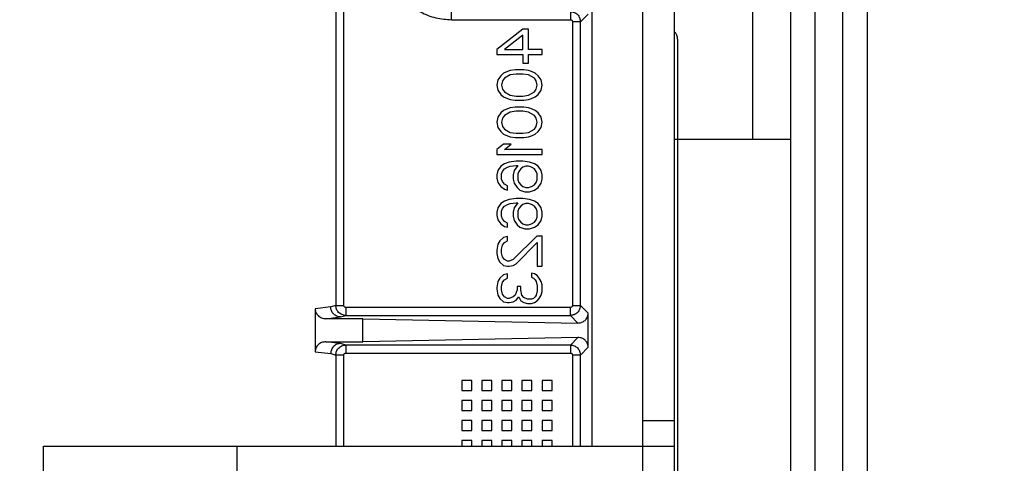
# Model space of a CAD drawing. Header units: inches. Extents: x 218.9 to 312.4, y 214.8 to 247.8.
# Tile 147 of 256: x 256.36 to 256.601, y 224.759 to 224.868. Entities that reach past the tile are written whole.
import ezdxf

# ---------------------------------------------------------------- set-up
doc = ezdxf.new("R2010")
doc.units = ezdxf.units.IN
doc.header["$LTSCALE"] = 0.25
doc.header["$MEASUREMENT"] = 0
doc.layers.add('ANNOTATIONS', color=1, linetype='Continuous')
doc.layers.add('MOTOR RH', color=7, linetype='Continuous')
doc.styles.add('ARIAL', font='arial.ttf', dxfattribs={"height": 0.09375})
doc.dimstyles.new('STANDARD$0', dxfattribs={"dimtxt": 0.09375, "dimasz": 0.09375, "dimexe": 0.03125, "dimexo": 0.046875, "dimgap": 0.09, "dimtad": 0, "dimtih": 1, "dimtoh": 1, "dimdec": 4, "dimzin": 0, "dimdsep": 46, "dimtxsty": 'ARIAL', "dimcen": 0.09, "dimadec": 0, "dimazin": 0, "dimtfac": 1, "dimtdec": 4, "dimtofl": 0, "dimtmove": 0, "dimatfit": 1, "dimfxl": 1, "dimtolj": 1, "dimtzin": 0, "dimarcsym": 0})

# ---------------------------------------------------------------- blocks, each defined once
blk = doc.blocks.new('*D113')
at = {"layer": 'ANNOTATIONS', "color": 0, "lineweight": -2, "transparency": 16777216}
for p, q in [((255.4929976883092, 223.5726725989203), (255.4929976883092, 225.8445399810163)), ((256.9914460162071, 225.558016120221), (256.9914460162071, 225.8445399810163)), ((255.5867476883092, 225.8132899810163), (256.0611257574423, 225.8132899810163)), ((256.8976960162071, 225.8132899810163), (256.4233179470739, 225.8132899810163))]:
    blk.add_line(p, q, dxfattribs=at)
at = {"layer": 'ANNOTATIONS', "color": 0, "transparency": 16777216}
for points in [[(255.5867476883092, 225.8289149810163), (255.5867476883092, 225.7976649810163), (255.4929976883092, 225.8132899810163)], [(256.8976960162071, 225.8289149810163), (256.8976960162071, 225.7976649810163), (256.9914460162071, 225.8132899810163)]]:
    blk.add_solid(points, dxfattribs=at)
at = {"layer": 'defpoints', "color": 0, "transparency": 16777216}
for p in [(255.4929976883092, 225.8132899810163), (256.9914460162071, 225.511141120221), (255.4929976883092, 223.5257975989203)]:
    blk.add_point(p, dxfattribs=at)
at = {"layer": 'ANNOTATIONS', "color": 0, "transparency": 16777216, "insert": (256.2422218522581, 225.8132899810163), "char_height": 0.09375, "attachment_point": 5, "style": 'ARIAL'}
blk.add_mtext('\\A1;25"', dxfattribs=at)
blk = doc.blocks.new('*D115')
at = {"layer": 'ANNOTATIONS', "color": 0, "lineweight": -2, "transparency": 16777216}
for p, q in [((255.4929976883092, 223.5726725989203), (255.4929976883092, 225.542391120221)), ((256.8367468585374, 224.8765007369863), (256.8367468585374, 225.542391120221)), ((255.5867476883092, 225.511141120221), (255.87455039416, 225.511141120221)), ((256.7429968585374, 225.511141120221), (256.4551941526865, 225.511141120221))]:
    blk.add_line(p, q, dxfattribs=at)
at = {"layer": 'ANNOTATIONS', "color": 0, "transparency": 16777216}
for points in [[(255.5867476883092, 225.526766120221), (255.5867476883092, 225.495516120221), (255.4929976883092, 225.511141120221)], [(256.7429968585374, 225.526766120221), (256.7429968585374, 225.495516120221), (256.8367468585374, 225.511141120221)]]:
    blk.add_solid(points, dxfattribs=at)
at = {"layer": 'defpoints', "color": 0, "transparency": 16777216}
for p in [(256.8367468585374, 225.511141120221), (256.8367468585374, 224.8296257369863), (255.4929976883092, 223.5257975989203)]:
    blk.add_point(p, dxfattribs=at)
at = {"layer": 'ANNOTATIONS', "color": 0, "transparency": 16777216, "insert": (256.1648722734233, 225.511141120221), "char_height": 0.09375, "attachment_point": 5, "style": 'ARIAL'}
blk.add_mtext('\\A1;21 1/2"', dxfattribs=at)

msp = doc.modelspace()

# ---------------------------------------------------------------- linework, layer by layer
at = {"layer": 'MOTOR RH'}
for p, q in [((256.5398734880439, 224.8382953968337), (256.5398734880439, 225.1664823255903)), ((256.512807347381, 225.0006359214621), (256.512807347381, 224.4888244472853)), ((256.5206193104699, 224.679599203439), (256.5206193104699, 224.9412729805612)), ((256.5490570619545, 224.9299199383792), (256.5490570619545, 224.5911707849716)), ((256.5549940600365, 224.9299199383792), (256.5549940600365, 224.7307207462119)), ((256.5618697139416, 224.6059029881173), (256.5618697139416, 224.9299199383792)), ((256.5678067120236, 224.9299199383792), (256.5678067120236, 224.5911707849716)), ((256.5005039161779, 224.7630457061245), (256.5005039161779, 224.8769750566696)), ((256.4376867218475, 224.8751657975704), (256.4376867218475, 224.7975671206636)), ((256.4396532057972, 224.7975671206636), (256.4396590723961, 224.8746378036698)), ((256.4660552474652, 224.8676190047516), (256.4660552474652, 224.8714534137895)), ((256.4660552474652, 224.8676190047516), (256.4951465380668, 224.8676190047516)), ((256.4976058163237, 224.8671262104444), (256.4956381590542, 224.8671262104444)), ((256.4956381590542, 224.8671262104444), (256.4956381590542, 224.7975671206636)), ((256.4976058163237, 224.8671262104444), (256.4994725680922, 224.8689941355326)), ((256.4976058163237, 224.7975671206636), (256.4976058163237, 224.8671262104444)), ((256.4834884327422, 224.8653005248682), (256.47712786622, 224.8603186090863)), ((256.4849022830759, 224.8653005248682), (256.4834884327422, 224.8653005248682)), ((256.4849022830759, 224.8603186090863), (256.4849022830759, 224.8653005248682)), ((256.4834884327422, 224.8638479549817), (256.4790122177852, 224.8603186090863)), ((256.4834884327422, 224.8603186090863), (256.4834884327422, 224.8638479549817)), ((256.47712786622, 224.8603186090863), (256.47712786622, 224.859072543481)), ((256.4790122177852, 224.8603186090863), (256.4834884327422, 224.8603186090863)), ((256.4882004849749, 224.8603186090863), (256.4849022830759, 224.8603186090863)), ((256.4882004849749, 224.859072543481), (256.4882004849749, 224.8603186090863)), ((256.47712786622, 224.859072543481), (256.4834884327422, 224.859072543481)), ((256.4834884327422, 224.859072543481), (256.4834884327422, 224.8569957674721)), ((256.4849022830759, 224.8569957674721), (256.4849022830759, 224.859072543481)), ((256.4849022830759, 224.859072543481), (256.4882004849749, 224.859072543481)), ((256.480426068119, 224.8551278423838), (256.4797197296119, 224.8549213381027)), ((256.4816040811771, 224.8553366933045), (256.480426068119, 224.8551278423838)), ((256.4837242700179, 224.8553366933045), (256.4816040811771, 224.8553366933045)), ((256.4834884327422, 224.8569957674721), (256.4849022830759, 224.8569957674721)), ((256.4849022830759, 224.8551278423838), (256.4837242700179, 224.8553366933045)), ((256.485608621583, 224.8549213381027), (256.4849022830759, 224.8551278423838)), ((256.4773637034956, 224.8528445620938), (256.47712786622, 224.8515984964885)), ((256.4780700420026, 224.8538817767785), (256.4773637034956, 224.8528445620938)), ((256.4787775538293, 224.854505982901), (256.4780700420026, 224.8538817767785)), ((256.4785417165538, 224.8526357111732), (256.4783058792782, 224.8515984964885)), ((256.4790122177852, 224.8532599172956), (256.4785417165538, 224.8526357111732)), ((256.4797197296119, 224.8549213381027), (256.4787775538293, 224.854505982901)), ((256.480426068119, 224.8540906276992), (256.4790122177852, 224.8532599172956)), ((256.4818399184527, 224.8542971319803), (256.480426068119, 224.8540906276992)), ((256.4834884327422, 224.8542971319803), (256.4818399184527, 224.8542971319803)), ((256.4849022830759, 224.8540906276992), (256.4834884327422, 224.8542971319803)), ((256.4863161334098, 224.8532599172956), (256.4849022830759, 224.8540906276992)), ((256.4865519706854, 224.854505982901), (256.485608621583, 224.8549213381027)), ((256.4867866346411, 224.8526357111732), (256.4863161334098, 224.8532599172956)), ((256.4872583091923, 224.8538817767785), (256.4865519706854, 224.854505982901)), ((256.4870224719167, 224.8515984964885), (256.4867866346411, 224.8526357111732)), ((256.4879646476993, 224.8528445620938), (256.4872583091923, 224.8538817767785)), ((256.4882004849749, 224.8515984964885), (256.4879646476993, 224.8528445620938)), ((256.47712786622, 224.8515984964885), (256.4773637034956, 224.8503524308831)), ((256.4773637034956, 224.8503524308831), (256.4780700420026, 224.8493152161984)), ((256.4783058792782, 224.8515984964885), (256.4785417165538, 224.8505612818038)), ((256.4785417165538, 224.8505612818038), (256.4790122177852, 224.8499370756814)), ((256.4863161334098, 224.8499370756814), (256.4867866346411, 224.8505612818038)), ((256.4867866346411, 224.8505612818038), (256.4870224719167, 224.8515984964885)), ((256.4872583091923, 224.8493152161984), (256.4879646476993, 224.8503524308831)), ((256.4879646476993, 224.8503524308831), (256.4882004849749, 224.8515984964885)), ((256.4780700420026, 224.8493152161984), (256.4787775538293, 224.848691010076)), ((256.4787775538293, 224.848691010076), (256.4797197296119, 224.8482780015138)), ((256.4790122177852, 224.8499370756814), (256.480426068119, 224.8491063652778)), ((256.4797197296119, 224.8482780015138), (256.480426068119, 224.8480691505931)), ((256.480426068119, 224.8491063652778), (256.4818399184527, 224.8488998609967)), ((256.480426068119, 224.8480691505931), (256.4816040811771, 224.847862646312)), ((256.4816040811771, 224.847862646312), (256.4837242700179, 224.847862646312)), ((256.4818399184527, 224.8488998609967), (256.4834884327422, 224.8488998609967)), ((256.4834884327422, 224.8488998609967), (256.4849022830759, 224.8491063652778)), ((256.4837242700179, 224.847862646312), (256.4849022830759, 224.8480691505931)), ((256.4849022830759, 224.8491063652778), (256.4863161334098, 224.8499370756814)), ((256.4849022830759, 224.8480691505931), (256.485608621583, 224.8482780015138)), ((256.485608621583, 224.8482780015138), (256.4865519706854, 224.848691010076)), ((256.4865519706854, 224.848691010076), (256.4872583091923, 224.8493152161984)), ((256.4787775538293, 224.8453705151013), (256.4780700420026, 224.8447463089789)), ((256.4797197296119, 224.8457858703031), (256.4787775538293, 224.8453705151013)), ((256.480426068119, 224.8459923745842), (256.4797197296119, 224.8457858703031)), ((256.4816040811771, 224.8462012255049), (256.480426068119, 224.8459923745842)), ((256.4837242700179, 224.8462012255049), (256.4816040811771, 224.8462012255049)), ((256.4849022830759, 224.8459923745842), (256.4837242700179, 224.8462012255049)), ((256.485608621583, 224.8457858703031), (256.4849022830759, 224.8459923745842)), ((256.4865519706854, 224.8453705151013), (256.485608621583, 224.8457858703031)), ((256.4872583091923, 224.8447463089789), (256.4865519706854, 224.8453705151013)), ((256.4773637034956, 224.8437090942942), (256.47712786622, 224.8424630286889)), ((256.4780700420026, 224.8447463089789), (256.4773637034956, 224.8437090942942)), ((256.4785417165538, 224.8435025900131), (256.4783058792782, 224.8424630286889)), ((256.4790122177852, 224.844124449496), (256.4785417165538, 224.8435025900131)), ((256.480426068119, 224.8449551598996), (256.4790122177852, 224.844124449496)), ((256.4818399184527, 224.8451616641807), (256.480426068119, 224.8449551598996)), ((256.4834884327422, 224.8451616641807), (256.4818399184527, 224.8451616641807)), ((256.4849022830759, 224.8449551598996), (256.4834884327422, 224.8451616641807)), ((256.4863161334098, 224.844124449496), (256.4849022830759, 224.8449551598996)), ((256.4867866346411, 224.8435025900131), (256.4863161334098, 224.844124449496)), ((256.4870224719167, 224.8424630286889), (256.4867866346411, 224.8435025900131)), ((256.4879646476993, 224.8437090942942), (256.4872583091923, 224.8447463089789)), ((256.4882004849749, 224.8424630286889), (256.4879646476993, 224.8437090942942)), ((256.47712786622, 224.8424630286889), (256.4773637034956, 224.8412169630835)), ((256.4773637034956, 224.8412169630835), (256.4780700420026, 224.8401797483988)), ((256.4783058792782, 224.8424630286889), (256.4785417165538, 224.8414258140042)), ((256.4785417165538, 224.8414258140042), (256.4790122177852, 224.8408016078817)), ((256.4790122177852, 224.8408016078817), (256.480426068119, 224.8399732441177)), ((256.4849022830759, 224.8399732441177), (256.4863161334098, 224.8408016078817)), ((256.4863161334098, 224.8408016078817), (256.4867866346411, 224.8414258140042)), ((256.4867866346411, 224.8414258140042), (256.4870224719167, 224.8424630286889)), ((256.4872583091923, 224.8401797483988), (256.4879646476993, 224.8412169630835)), ((256.4879646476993, 224.8412169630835), (256.4882004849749, 224.8424630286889)), ((256.4780700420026, 224.8401797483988), (256.4787775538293, 224.8395578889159)), ((256.4787775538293, 224.8395578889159), (256.4797197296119, 224.8391425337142)), ((256.4797197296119, 224.8391425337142), (256.480426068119, 224.8389336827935)), ((256.480426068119, 224.8399732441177), (256.4818399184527, 224.839764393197)), ((256.480426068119, 224.8389336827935), (256.4816040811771, 224.8387271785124)), ((256.4816040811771, 224.8387271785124), (256.4837242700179, 224.8387271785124)), ((256.4818399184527, 224.839764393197), (256.4834884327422, 224.839764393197)), ((256.4834884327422, 224.839764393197), (256.4849022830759, 224.8399732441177)), ((256.4837242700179, 224.8387271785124), (256.4849022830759, 224.8389336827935)), ((256.4849022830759, 224.8389336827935), (256.485608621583, 224.8391425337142)), ((256.485608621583, 224.8391425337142), (256.4865519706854, 224.8395578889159)), ((256.4865519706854, 224.8395578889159), (256.4872583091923, 224.8401797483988)), ((256.5206193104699, 224.8382953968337), (256.5490570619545, 224.8382953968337)), ((256.4787775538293, 224.8370657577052), (256.47712786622, 224.8358196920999)), ((256.47712786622, 224.8358196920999), (256.47712786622, 224.8345736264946)), ((256.4806619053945, 224.8370657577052), (256.4787775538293, 224.8370657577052)), ((256.4790122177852, 224.8358196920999), (256.4806619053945, 224.8370657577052)), ((256.4882004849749, 224.8358196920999), (256.4790122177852, 224.8358196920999)), ((256.4882004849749, 224.8345736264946), (256.4882004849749, 224.8358196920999)), ((256.47712786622, 224.8345736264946), (256.4882004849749, 224.8345736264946)), ((256.4780700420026, 224.8316684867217), (256.4773637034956, 224.8306289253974)), ((256.4790122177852, 224.8322903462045), (256.4780700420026, 224.8316684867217)), ((256.4785417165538, 224.8304224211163), (256.4790122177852, 224.8310442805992)), ((256.4801902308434, 224.8327057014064), (256.4790122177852, 224.8322903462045)), ((256.4790122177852, 224.8310442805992), (256.4797197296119, 224.831459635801)), ((256.4797197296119, 224.831459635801), (256.480426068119, 224.8316684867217)), ((256.4818399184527, 224.8329122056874), (256.4801902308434, 224.8327057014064)), ((256.480426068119, 224.8316684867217), (256.4818399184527, 224.8318749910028)), ((256.482310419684, 224.8318749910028), (256.4813682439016, 224.8306289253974)), ((256.4834884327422, 224.8329122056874), (256.4818399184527, 224.8329122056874)), ((256.4818399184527, 224.8318749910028), (256.482310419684, 224.8318749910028)), ((256.4830179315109, 224.8310442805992), (256.4825462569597, 224.8304224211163)), ((256.4834884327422, 224.831459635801), (256.4830179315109, 224.8310442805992)), ((256.4851381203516, 224.8327057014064), (256.4834884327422, 224.8329122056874)), ((256.484195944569, 224.8316684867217), (256.4834884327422, 224.831459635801)), ((256.4849022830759, 224.8316684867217), (256.484195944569, 224.8316684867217)), ((256.485608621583, 224.831459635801), (256.4849022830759, 224.8316684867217)), ((256.4863161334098, 224.8322903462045), (256.4851381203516, 224.8327057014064)), ((256.4863161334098, 224.8310442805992), (256.485608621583, 224.831459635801)), ((256.4872583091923, 224.8316684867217), (256.4863161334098, 224.8322903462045)), ((256.4867866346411, 224.8304224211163), (256.4863161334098, 224.8310442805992)), ((256.4879646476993, 224.8306289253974), (256.4872583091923, 224.8316684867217)), ((256.4773637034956, 224.8306289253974), (256.47712786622, 224.8295917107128)), ((256.47712786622, 224.8295917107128), (256.47712786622, 224.8287610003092)), ((256.47712786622, 224.8287610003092), (256.4773637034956, 224.8277237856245)), ((256.4783058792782, 224.8297982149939), (256.4785417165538, 224.8304224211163)), ((256.4783058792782, 224.8285544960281), (256.4783058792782, 224.8297982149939)), ((256.4785417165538, 224.8279302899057), (256.4783058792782, 224.8285544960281)), ((256.4813682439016, 224.8306289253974), (256.4811324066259, 224.8295917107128)), ((256.4811324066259, 224.8295917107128), (256.4811324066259, 224.8285544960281)), ((256.4811324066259, 224.8285544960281), (256.4813682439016, 224.8275149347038)), ((256.4825462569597, 224.8304224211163), (256.482310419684, 224.8297982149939)), ((256.482310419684, 224.8297982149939), (256.482310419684, 224.8283456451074)), ((256.4870224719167, 224.8297982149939), (256.4867866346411, 224.8304224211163)), ((256.4870224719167, 224.8283456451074), (256.4870224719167, 224.8297982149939)), ((256.4882004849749, 224.8295917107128), (256.4879646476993, 224.8306289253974)), ((256.4879646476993, 224.8275149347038), (256.4882004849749, 224.8285544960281)), ((256.4882004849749, 224.8285544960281), (256.4882004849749, 224.8295917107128)), ((256.4773637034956, 224.8277237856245), (256.4780700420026, 224.8266842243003)), ((256.4780700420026, 224.8266842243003), (256.4790122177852, 224.8260623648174)), ((256.4790122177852, 224.8273084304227), (256.4785417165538, 224.8279302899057)), ((256.4797197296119, 224.826893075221), (256.4790122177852, 224.8273084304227)), ((256.4790122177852, 224.8260623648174), (256.4797197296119, 224.8258535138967)), ((256.4797197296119, 224.8258535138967), (256.4797197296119, 224.826893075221)), ((256.4813682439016, 224.8275149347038), (256.4820757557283, 224.8264777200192)), ((256.4820757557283, 224.8264777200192), (256.4827820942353, 224.8258535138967)), ((256.482310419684, 224.8283456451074), (256.4825462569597, 224.8277237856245)), ((256.4825462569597, 224.8277237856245), (256.4830179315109, 224.8270995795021)), ((256.4830179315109, 224.8270995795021), (256.4834884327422, 224.8266842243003)), ((256.4834884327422, 224.8266842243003), (256.484195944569, 224.8264777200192)), ((256.484195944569, 224.8264777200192), (256.4849022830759, 224.8264777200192)), ((256.4849022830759, 224.8264777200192), (256.485608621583, 224.8266842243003)), ((256.485608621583, 224.8266842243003), (256.4863161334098, 224.8270995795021)), ((256.4863161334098, 224.8270995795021), (256.4867866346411, 224.8277237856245)), ((256.4863161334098, 224.8258535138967), (256.4872583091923, 224.8264777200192)), ((256.4867866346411, 224.8277237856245), (256.4870224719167, 224.8283456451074)), ((256.4872583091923, 224.8264777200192), (256.4879646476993, 224.8275149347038)), ((256.4818399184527, 224.8237790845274), (256.4801902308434, 224.8235702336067)), ((256.4834884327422, 224.8237790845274), (256.4818399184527, 224.8237790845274)), ((256.4827820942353, 224.8258535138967), (256.4839601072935, 224.8254381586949)), ((256.4851381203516, 224.8235702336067), (256.4834884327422, 224.8237790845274)), ((256.4839601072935, 224.8254381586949), (256.4851381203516, 224.8254381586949)), ((256.4851381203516, 224.8254381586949), (256.4863161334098, 224.8258535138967)), ((256.4773637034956, 224.8214934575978), (256.47712786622, 224.8204562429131)), ((256.4780700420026, 224.822533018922), (256.4773637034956, 224.8214934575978)), ((256.4790122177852, 224.8231548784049), (256.4780700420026, 224.822533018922)), ((256.4783058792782, 224.8206650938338), (256.4785417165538, 224.8212869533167)), ((256.4785417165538, 224.8212869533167), (256.4790122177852, 224.8219088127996)), ((256.4801902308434, 224.8235702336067), (256.4790122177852, 224.8231548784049)), ((256.4790122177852, 224.8219088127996), (256.4797197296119, 224.8223241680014)), ((256.4797197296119, 224.8223241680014), (256.480426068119, 224.822533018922)), ((256.480426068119, 224.822533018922), (256.4818399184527, 224.8227395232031)), ((256.4813682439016, 224.8214934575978), (256.4811324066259, 224.8204562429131)), ((256.482310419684, 224.8227395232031), (256.4813682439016, 224.8214934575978)), ((256.4818399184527, 224.8227395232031), (256.482310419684, 224.8227395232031)), ((256.4825462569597, 224.8212869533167), (256.482310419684, 224.8206650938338)), ((256.4830179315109, 224.8219088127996), (256.4825462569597, 224.8212869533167)), ((256.4834884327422, 224.8223241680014), (256.4830179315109, 224.8219088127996)), ((256.484195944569, 224.822533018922), (256.4834884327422, 224.8223241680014)), ((256.4849022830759, 224.822533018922), (256.484195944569, 224.822533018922)), ((256.485608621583, 224.8223241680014), (256.4849022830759, 224.822533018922)), ((256.4863161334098, 224.8231548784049), (256.4851381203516, 224.8235702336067)), ((256.4863161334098, 224.8219088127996), (256.485608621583, 224.8223241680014)), ((256.4872583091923, 224.822533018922), (256.4863161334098, 224.8231548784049)), ((256.4867866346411, 224.8212869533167), (256.4863161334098, 224.8219088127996)), ((256.4870224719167, 224.8206650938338), (256.4867866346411, 224.8212869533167)), ((256.4879646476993, 224.8214934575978), (256.4872583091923, 224.822533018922)), ((256.4882004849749, 224.8204562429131), (256.4879646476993, 224.8214934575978)), ((256.47712786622, 224.8204562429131), (256.47712786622, 224.8196255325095)), ((256.47712786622, 224.8196255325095), (256.4773637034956, 224.8185883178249)), ((256.4783058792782, 224.8194190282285), (256.4783058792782, 224.8206650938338)), ((256.4785417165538, 224.818794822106), (256.4783058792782, 224.8194190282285)), ((256.4790122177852, 224.8181729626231), (256.4785417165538, 224.818794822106)), ((256.4811324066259, 224.8204562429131), (256.4811324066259, 224.8194190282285)), ((256.4811324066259, 224.8194190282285), (256.4813682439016, 224.8183794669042)), ((256.482310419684, 224.8206650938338), (256.482310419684, 224.8192101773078)), ((256.482310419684, 224.8192101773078), (256.4825462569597, 224.8185883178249)), ((256.4867866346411, 224.8185883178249), (256.4870224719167, 224.8192101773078)), ((256.4870224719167, 224.8192101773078), (256.4870224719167, 224.8206650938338)), ((256.4879646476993, 224.8183794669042), (256.4882004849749, 224.8194190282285)), ((256.4882004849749, 224.8194190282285), (256.4882004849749, 224.8204562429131)), ((256.4773637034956, 224.8185883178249), (256.4780700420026, 224.8175487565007)), ((256.4780700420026, 224.8175487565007), (256.4790122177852, 224.8169268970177)), ((256.4797197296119, 224.8177576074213), (256.4790122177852, 224.8181729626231)), ((256.4790122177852, 224.8169268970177), (256.4797197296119, 224.8167203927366)), ((256.4797197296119, 224.8167203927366), (256.4797197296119, 224.8177576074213)), ((256.4813682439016, 224.8183794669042), (256.4820757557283, 224.8173422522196)), ((256.4820757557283, 224.8173422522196), (256.4827820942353, 224.8167203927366)), ((256.4825462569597, 224.8185883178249), (256.4830179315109, 224.8179641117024)), ((256.4827820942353, 224.8167203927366), (256.4839601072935, 224.8163050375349)), ((256.4830179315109, 224.8179641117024), (256.4834884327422, 224.8175487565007)), ((256.4834884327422, 224.8175487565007), (256.484195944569, 224.8173422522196)), ((256.484195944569, 224.8173422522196), (256.4849022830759, 224.8173422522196)), ((256.4849022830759, 224.8173422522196), (256.485608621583, 224.8175487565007)), ((256.4851381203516, 224.8163050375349), (256.4863161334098, 224.8167203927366)), ((256.485608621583, 224.8175487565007), (256.4863161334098, 224.8179641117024)), ((256.4863161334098, 224.8179641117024), (256.4867866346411, 224.8185883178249)), ((256.4863161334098, 224.8167203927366), (256.4872583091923, 224.8173422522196)), ((256.4872583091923, 224.8173422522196), (256.4879646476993, 224.8183794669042)), ((256.4787775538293, 224.814228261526), (256.4778342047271, 224.8133975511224)), ((256.4797197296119, 224.8144347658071), (256.4787775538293, 224.814228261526)), ((256.4797197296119, 224.8133975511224), (256.4797197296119, 224.8144347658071)), ((256.4870224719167, 224.8146436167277), (256.4811324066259, 224.8088309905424)), ((256.4839601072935, 224.8163050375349), (256.4851381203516, 224.8163050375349)), ((256.4870224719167, 224.8146436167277), (256.4882004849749, 224.8146436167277)), ((256.4882004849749, 224.8071695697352), (256.4882004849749, 224.8146436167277)), ((256.4773637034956, 224.8125668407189), (256.47712786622, 224.8111142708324)), ((256.4778342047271, 224.8133975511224), (256.4773637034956, 224.8125668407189)), ((256.4783058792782, 224.8113207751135), (256.4785417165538, 224.8123603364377)), ((256.4785417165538, 224.8123603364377), (256.4790122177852, 224.8129821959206)), ((256.4790122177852, 224.8129821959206), (256.4797197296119, 224.8133975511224)), ((256.4818399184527, 224.8077914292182), (256.4870224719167, 224.8129821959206)), ((256.4870224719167, 224.8129821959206), (256.4870224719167, 224.8071695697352)), ((256.47712786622, 224.8111142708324), (256.47712786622, 224.8102835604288)), ((256.47712786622, 224.8102835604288), (256.4773637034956, 224.8090374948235)), ((256.4783058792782, 224.8104900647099), (256.4783058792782, 224.8113207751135)), ((256.4785417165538, 224.8094528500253), (256.4783058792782, 224.8104900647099)), ((256.4790122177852, 224.8088309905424), (256.4785417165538, 224.8094528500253)), ((256.4773637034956, 224.8090374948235), (256.4778342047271, 224.8082067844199)), ((256.4778342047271, 224.8082067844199), (256.4787775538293, 224.8073760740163)), ((256.4787775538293, 224.8073760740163), (256.4797197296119, 224.8071695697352)), ((256.4797197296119, 224.8084156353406), (256.4790122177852, 224.8088309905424)), ((256.4801902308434, 224.8084156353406), (256.4797197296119, 224.8084156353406)), ((256.4797197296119, 224.8071695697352), (256.4801902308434, 224.8071695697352)), ((256.4811324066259, 224.8088309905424), (256.4801902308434, 224.8084156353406)), ((256.4801902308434, 224.8071695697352), (256.4811324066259, 224.8073760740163)), ((256.4811324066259, 224.8073760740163), (256.4818399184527, 224.8077914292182)), ((256.4870224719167, 224.8071695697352), (256.4882004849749, 224.8071695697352)), ((256.4787775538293, 224.8050927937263), (256.4778342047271, 224.8042620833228)), ((256.4797197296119, 224.805301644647), (256.4787775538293, 224.8050927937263)), ((256.4797197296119, 224.8042620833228), (256.4797197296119, 224.805301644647)), ((256.4863161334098, 224.805301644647), (256.485608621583, 224.8055081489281)), ((256.485608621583, 224.8055081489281), (256.485608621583, 224.8044709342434)), ((256.485608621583, 224.8044709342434), (256.4860802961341, 224.8042620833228)), ((256.4870224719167, 224.8048862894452), (256.4863161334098, 224.805301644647)), ((256.487494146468, 224.8042620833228), (256.4870224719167, 224.8048862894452)), ((256.4773637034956, 224.8034313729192), (256.47712786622, 224.8019788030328)), ((256.47712786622, 224.8019788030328), (256.47712786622, 224.8015634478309)), ((256.4778342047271, 224.8042620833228), (256.4773637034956, 224.8034313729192)), ((256.4783058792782, 224.8021853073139), (256.4785417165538, 224.8032248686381)), ((256.4783058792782, 224.8013569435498), (256.4783058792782, 224.8021853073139)), ((256.4785417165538, 224.8032248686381), (256.4790122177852, 224.803846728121)), ((256.4790122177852, 224.803846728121), (256.4797197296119, 224.8042620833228)), ((256.4830179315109, 224.8021853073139), (256.4820757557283, 224.8021853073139)), ((256.4820757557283, 224.8021853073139), (256.4820757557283, 224.8013569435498)), ((256.4830179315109, 224.8013569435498), (256.4830179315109, 224.8021853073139)), ((256.4860802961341, 224.8042620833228), (256.4865519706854, 224.803846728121)), ((256.4865519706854, 224.803846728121), (256.4867866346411, 224.8034313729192)), ((256.4867866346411, 224.8034313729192), (256.4870224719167, 224.8023941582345)), ((256.4870224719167, 224.8023941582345), (256.4870224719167, 224.8011480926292)), ((256.4879646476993, 224.8034313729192), (256.487494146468, 224.8042620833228)), ((256.4882004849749, 224.8026006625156), (256.4879646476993, 224.8034313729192)), ((256.4882004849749, 224.8009415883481), (256.4882004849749, 224.8026006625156)), ((256.47712786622, 224.8015634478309), (256.4773637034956, 224.8001108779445)), ((256.4773637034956, 224.8001108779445), (256.4778342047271, 224.799280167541)), ((256.4785417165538, 224.8003173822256), (256.4783058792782, 224.8013569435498)), ((256.4790122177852, 224.7996955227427), (256.4785417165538, 224.8003173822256)), ((256.4797197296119, 224.799280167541), (256.4790122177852, 224.7996955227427)), ((256.4811324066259, 224.7996955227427), (256.4801902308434, 224.799280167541)), ((256.4816040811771, 224.8001108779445), (256.4811324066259, 224.7996955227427)), ((256.4820757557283, 224.8013569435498), (256.4816040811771, 224.8001108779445)), ((256.4818399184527, 224.7988648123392), (256.4825462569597, 224.7996955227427)), ((256.4825462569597, 224.7996955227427), (256.4830179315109, 224.7986559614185)), ((256.4832537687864, 224.8001108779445), (256.4830179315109, 224.8013569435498)), ((256.4837242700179, 224.7994866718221), (256.4832537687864, 224.8001108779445)), ((256.4846664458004, 224.7990713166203), (256.4837242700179, 224.7994866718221)), ((256.4865519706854, 224.7996955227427), (256.4860802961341, 224.799280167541)), ((256.4867866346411, 224.8001108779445), (256.4865519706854, 224.7996955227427)), ((256.4870224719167, 224.8011480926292), (256.4867866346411, 224.8001108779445)), ((256.487494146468, 224.799280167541), (256.4879646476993, 224.8001108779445)), ((256.4879646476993, 224.8001108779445), (256.4882004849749, 224.8009415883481)), ((256.4364300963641, 224.7971963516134), (256.4326308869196, 224.7967434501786)), ((256.4376867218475, 224.7975671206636), (256.4364300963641, 224.7971963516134)), ((256.4376867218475, 224.7975671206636), (256.4396532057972, 224.7975671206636)), ((256.4401448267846, 224.7970743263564), (256.4401448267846, 224.7951078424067)), ((256.4951465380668, 224.7970743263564), (256.4401448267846, 224.7970743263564)), ((256.4778342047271, 224.799280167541), (256.4787775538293, 224.7984494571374)), ((256.4787775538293, 224.7984494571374), (256.4797197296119, 224.7982406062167)), ((256.4801902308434, 224.799280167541), (256.4797197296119, 224.799280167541)), ((256.4797197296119, 224.7982406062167), (256.4801902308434, 224.7982406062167)), ((256.4801902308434, 224.7982406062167), (256.4811324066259, 224.7984494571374)), ((256.4811324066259, 224.7984494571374), (256.4818399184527, 224.7988648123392)), ((256.4830179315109, 224.7986559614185), (256.4837242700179, 224.7982406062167)), ((256.4837242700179, 224.7982406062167), (256.4846664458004, 224.7980341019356)), ((256.485608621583, 224.7990713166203), (256.4846664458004, 224.7990713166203)), ((256.4846664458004, 224.7980341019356), (256.485608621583, 224.7980341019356)), ((256.4860802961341, 224.799280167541), (256.485608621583, 224.7990713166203)), ((256.485608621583, 224.7980341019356), (256.4863161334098, 224.7982406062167)), ((256.4863161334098, 224.7982406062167), (256.4870224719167, 224.7986559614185)), ((256.4870224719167, 224.7986559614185), (256.487494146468, 224.799280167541)), ((256.4951465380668, 224.7951078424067), (256.4951465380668, 224.7970743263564)), ((256.4956381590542, 224.7975671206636), (256.4976058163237, 224.7975671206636)), ((256.4995124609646, 224.7956593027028), (256.4976058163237, 224.7975671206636)), ((256.4326308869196, 224.7967434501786), (256.4326308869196, 224.7862211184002)), ((256.4352509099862, 224.794314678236), (256.4388424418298, 224.7947370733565)), ((256.4388424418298, 224.7947370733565), (256.4401448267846, 224.7951078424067)), ((256.4401448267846, 224.7951078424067), (256.4951465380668, 224.7951078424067)), ((256.4951465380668, 224.7951078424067), (256.4970027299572, 224.7932516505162)), ((256.4995124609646, 224.787305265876), (256.4995124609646, 224.7956593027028)), ((256.4442643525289, 224.794314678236), (256.4352509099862, 224.794314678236)), ((256.4442643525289, 224.794314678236), (256.4970027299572, 224.7932516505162)), ((256.4442643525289, 224.7886498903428), (256.4442643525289, 224.794314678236)), ((256.4352509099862, 224.7886498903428), (256.4442643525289, 224.7886498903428)), ((256.4388424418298, 224.7882274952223), (256.4352509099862, 224.7886498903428)), ((256.4401448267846, 224.7878590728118), (256.4388424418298, 224.7882274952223)), ((256.4951465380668, 224.7878590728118), (256.4401448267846, 224.7878590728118)), ((256.4401448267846, 224.7878590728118), (256.4401448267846, 224.7858902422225)), ((256.4970027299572, 224.7897152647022), (256.4442643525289, 224.7886498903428)), ((256.4970027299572, 224.7897152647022), (256.4951465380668, 224.7878590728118)), ((256.4326308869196, 224.7862211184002), (256.4364300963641, 224.7857682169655)), ((256.4364300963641, 224.7857682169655), (256.4376867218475, 224.7853997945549)), ((256.4396532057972, 224.7853997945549), (256.4376867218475, 224.7853997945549)), ((256.4376867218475, 224.7853997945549), (256.4376867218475, 224.7630457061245)), ((256.439654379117, 224.7630457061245), (256.4396532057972, 224.7853997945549)), ((256.4401448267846, 224.7858902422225), (256.4951465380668, 224.7858902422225)), ((256.4976058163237, 224.7853997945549), (256.4956381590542, 224.7853997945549)), ((256.4956381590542, 224.7853997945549), (256.4956381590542, 224.7630457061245)), ((256.4976058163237, 224.7853997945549), (256.4995124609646, 224.787305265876)), ((256.4976058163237, 224.7630457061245), (256.4976058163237, 224.7853997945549)), ((256.4709761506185, 224.7791788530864), (256.4685156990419, 224.7791788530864)), ((256.4685156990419, 224.7791788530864), (256.4685156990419, 224.7767195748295)), ((256.4709761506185, 224.7767195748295), (256.4709761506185, 224.7791788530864)), ((256.4758970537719, 224.7791788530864), (256.4734366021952, 224.7791788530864)), ((256.4734366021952, 224.7791788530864), (256.4734366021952, 224.7767195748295)), ((256.4758970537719, 224.7767195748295), (256.4758970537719, 224.7791788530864)), ((256.4808191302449, 224.7791788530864), (256.4783586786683, 224.7791788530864)), ((256.4783586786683, 224.7791788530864), (256.4783586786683, 224.7767195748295)), ((256.4808191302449, 224.7767195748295), (256.4808191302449, 224.7791788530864)), ((256.4832795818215, 224.7791788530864), (256.4832795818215, 224.7767195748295)), ((256.4857400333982, 224.7791788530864), (256.4832795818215, 224.7791788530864)), ((256.4857400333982, 224.7767195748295), (256.4857400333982, 224.7791788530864)), ((256.4906609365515, 224.7791788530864), (256.4882004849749, 224.7791788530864)), ((256.4882004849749, 224.7791788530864), (256.4882004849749, 224.7767195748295)), ((256.4906609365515, 224.7767195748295), (256.4906609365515, 224.7791788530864)), ((256.4685156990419, 224.7767195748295), (256.4709761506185, 224.7767195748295)), ((256.4734366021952, 224.7767195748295), (256.4758970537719, 224.7767195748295)), ((256.4783586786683, 224.7767195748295), (256.4808191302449, 224.7767195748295)), ((256.4832795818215, 224.7767195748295), (256.4857400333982, 224.7767195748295)), ((256.4882004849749, 224.7767195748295), (256.4906609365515, 224.7767195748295)), ((256.4685156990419, 224.7742579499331), (256.4685156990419, 224.7717963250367)), ((256.4709761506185, 224.7742579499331), (256.4685156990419, 224.7742579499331)), ((256.4709761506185, 224.7717963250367), (256.4709761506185, 224.7742579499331)), ((256.4758970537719, 224.7742579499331), (256.4734366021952, 224.7742579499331)), ((256.4734366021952, 224.7742579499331), (256.4734366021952, 224.7717963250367)), ((256.4758970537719, 224.7717963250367), (256.4758970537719, 224.7742579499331)), ((256.4808191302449, 224.7742579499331), (256.4783586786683, 224.7742579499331)), ((256.4783586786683, 224.7742579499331), (256.4783586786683, 224.7717963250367)), ((256.4808191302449, 224.7717963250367), (256.4808191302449, 224.7742579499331)), ((256.4857400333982, 224.7742579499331), (256.4832795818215, 224.7742579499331)), ((256.4832795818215, 224.7742579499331), (256.4832795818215, 224.7717963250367)), ((256.4857400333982, 224.7717963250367), (256.4857400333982, 224.7742579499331)), ((256.4882004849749, 224.7742579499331), (256.4882004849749, 224.7717963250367)), ((256.4906609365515, 224.7742579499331), (256.4882004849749, 224.7742579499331)), ((256.4906609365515, 224.7717963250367), (256.4906609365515, 224.7742579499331)), ((256.4685156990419, 224.7717963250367), (256.4709761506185, 224.7717963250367)), ((256.4734366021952, 224.7717963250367), (256.4758970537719, 224.7717963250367)), ((256.4783586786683, 224.7717963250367), (256.4808191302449, 224.7717963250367)), ((256.4832795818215, 224.7717963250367), (256.4857400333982, 224.7717963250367)), ((256.4882004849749, 224.7717963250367), (256.4906609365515, 224.7717963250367)), ((256.4709761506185, 224.7693370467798), (256.4685156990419, 224.7693370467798)), ((256.4685156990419, 224.7693370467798), (256.4685156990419, 224.7668754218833)), ((256.4709761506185, 224.7668754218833), (256.4709761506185, 224.7693370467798)), ((256.4758970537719, 224.7693370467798), (256.4734366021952, 224.7693370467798)), ((256.4734366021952, 224.7693370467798), (256.4734366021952, 224.7668754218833)), ((256.4758970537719, 224.7668754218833), (256.4758970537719, 224.7693370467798)), ((256.4808191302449, 224.7693370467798), (256.4783586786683, 224.7693370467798)), ((256.4783586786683, 224.7693370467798), (256.4783586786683, 224.7668754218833)), ((256.4808191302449, 224.7668754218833), (256.4808191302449, 224.7693370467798)), ((256.4857400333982, 224.7693370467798), (256.4832795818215, 224.7693370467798)), ((256.4832795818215, 224.7693370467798), (256.4832795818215, 224.7668754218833)), ((256.4857400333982, 224.7668754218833), (256.4857400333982, 224.7693370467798)), ((256.4882004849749, 224.7693370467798), (256.4882004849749, 224.7668754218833)), ((256.4906609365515, 224.7693370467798), (256.4882004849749, 224.7693370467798)), ((256.4906609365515, 224.7668754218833), (256.4906609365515, 224.7693370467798)), ((256.5206193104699, 224.7692971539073), (256.512807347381, 224.7692971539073)), ((256.4685156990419, 224.7668754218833), (256.4709761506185, 224.7668754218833)), ((256.4734366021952, 224.7668754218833), (256.4758970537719, 224.7668754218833)), ((256.4783586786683, 224.7668754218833), (256.4808191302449, 224.7668754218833)), ((256.4832795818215, 224.7668754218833), (256.4857400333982, 224.7668754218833)), ((256.4882004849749, 224.7668754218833), (256.4906609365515, 224.7668754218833)), ((256.4685156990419, 224.7644161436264), (256.4685156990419, 224.7630457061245)), ((256.4709761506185, 224.7644161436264), (256.4685156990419, 224.7644161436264)), ((256.4709761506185, 224.7630457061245), (256.4709761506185, 224.7644161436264)), ((256.4758970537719, 224.7644161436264), (256.4734366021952, 224.7644161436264)), ((256.4734366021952, 224.7644161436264), (256.4734366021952, 224.7630457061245)), ((256.4758970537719, 224.7630457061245), (256.4758970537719, 224.7644161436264)), ((256.4808191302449, 224.7644161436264), (256.4783586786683, 224.7644161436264)), ((256.4783586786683, 224.7644161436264), (256.4783586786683, 224.7630457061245)), ((256.4808191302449, 224.7630457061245), (256.4808191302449, 224.7644161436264)), ((256.4857400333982, 224.7644161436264), (256.4832795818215, 224.7644161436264)), ((256.4832795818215, 224.7644161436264), (256.4832795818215, 224.7630457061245)), ((256.4857400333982, 224.7630457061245), (256.4857400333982, 224.7644161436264)), ((256.4906609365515, 224.7644161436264), (256.4882004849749, 224.7644161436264)), ((256.4882004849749, 224.7644161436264), (256.4882004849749, 224.7630457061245)), ((256.4906609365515, 224.7630457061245), (256.4906609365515, 224.7644161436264)), ((256.3660567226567, 224.7630457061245), (256.5206193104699, 224.7630457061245)), ((256.3660567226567, 224.5649212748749), (256.3660567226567, 224.7630457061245)), ((256.4135574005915, 224.5649212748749), (256.4135574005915, 224.7630457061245))]:
    msp.add_line(p, q, dxfattribs=at)
msp.add_arc((256.5189585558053, 224.8628407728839), 0.002460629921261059, 7.016709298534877e-15, 47.545849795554, dxfattribs=at)
for points, knots in [([(256.4526418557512, 224.8747832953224), (256.4534401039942, 224.8737534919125), (256.4550613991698, 224.8716618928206), (256.4583815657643, 224.8693917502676), (256.4621150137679, 224.867895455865), (256.4647552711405, 224.8677102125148), (256.4660552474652, 224.8676190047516)], [0, 0, 0, 0, 0.2461572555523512, 0.4999617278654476, 0.7537975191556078, 1, 1, 1, 1]), ([(256.4951465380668, 224.8695854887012), (256.4954687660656, 224.8695483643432), (256.496112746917, 224.8694741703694), (256.4969251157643, 224.8689052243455), (256.4974944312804, 224.868092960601), (256.4975686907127, 224.8674484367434), (256.4976058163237, 224.8671262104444)], [0, 0, 0, 0, 0.2500783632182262, 0.4997879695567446, 0.7499216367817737, 0.9999999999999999, 0.9999999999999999, 0.9999999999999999, 0.9999999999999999]), ([(256.4951465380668, 224.8695854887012), (256.4951465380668, 224.8695483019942), (256.4951465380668, 224.8694739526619), (256.4951465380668, 224.8690181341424), (256.4951465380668, 224.8683749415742), (256.4951465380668, 224.8678708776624), (256.4951465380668, 224.8676190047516)], [0, 0, 0, 0, 0.250052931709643, 0.4999439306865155, 0.750129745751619, 1, 1, 1, 1]), ([(256.4951465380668, 224.8676190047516), (256.4952111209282, 224.8676128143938), (256.4953412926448, 224.8676003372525), (256.4954995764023, 224.8674805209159), (256.4956202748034, 224.8673218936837), (256.4956321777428, 224.8671916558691), (256.4956381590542, 224.8671262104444)], [0, 0, 0, 0, 0.2481614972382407, 0.5001885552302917, 0.7488412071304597, 1, 1, 1, 1]), ([(256.5214195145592, 224.8628412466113), (256.5214195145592, 224.8627385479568), (256.5214195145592, 224.8625299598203), (256.5214195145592, 224.8608172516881), (256.5214195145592, 224.8582249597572), (256.5214195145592, 224.8549510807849), (256.5214195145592, 224.8500517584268), (256.5214195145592, 224.8438468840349), (256.5214195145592, 224.8365567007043), (256.5214195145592, 224.8306412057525), (256.5214195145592, 224.824362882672), (256.5214195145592, 224.8171822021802), (256.5214195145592, 224.8091059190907), (256.5214195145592, 224.8002749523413), (256.5214195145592, 224.7914830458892), (256.5214195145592, 224.7826904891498), (256.5214195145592, 224.7738592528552), (256.5214195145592, 224.7657828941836), (256.5214195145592, 224.7586007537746), (256.5214195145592, 224.7502098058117), (256.5214195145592, 224.7425749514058), (256.5214195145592, 224.7359957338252), (256.5214195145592, 224.7316805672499), (256.5214195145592, 224.7280121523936), (256.5214195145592, 224.7247404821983), (256.5214195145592, 224.722146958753), (256.5214195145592, 224.720434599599), (256.5214195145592, 224.7202260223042), (256.5214195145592, 224.7201233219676)], [0, 0, 0, 0, 0.03881994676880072, 0.07884602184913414, 0.1199929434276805, 0.1521648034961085, 0.1843365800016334, 0.2499563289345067, 0.2828017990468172, 0.3156641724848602, 0.3478333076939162, 0.3800051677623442, 0.4211536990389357, 0.4611694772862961, 0.4999995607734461, 0.5388191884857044, 0.5788452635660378, 0.6199937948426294, 0.6521634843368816, 0.6843352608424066, 0.7499550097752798, 0.7828078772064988, 0.8156629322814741, 0.8478301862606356, 0.8800068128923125, 0.9211487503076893, 0.9611748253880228, 1, 1, 1, 1]), ([(256.4388424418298, 224.7947370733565), (256.4385400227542, 224.7947724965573), (256.4380754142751, 224.7948269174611), (256.4375131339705, 224.7951318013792), (256.4371295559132, 224.7954521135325), (256.4368170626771, 224.7958441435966), (256.4365165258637, 224.7964152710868), (256.4364641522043, 224.7968885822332), (256.4364300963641, 224.7971963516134)], [0, 0, 0, 0, 0.2399125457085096, 0.3685792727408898, 0.5004735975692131, 0.6319459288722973, 0.7606737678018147, 1, 1, 1, 1]), ([(256.4401448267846, 224.7951078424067), (256.4399781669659, 224.795116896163), (256.4396465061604, 224.7951349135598), (256.4390200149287, 224.7953435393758), (256.438342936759, 224.7958056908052), (256.437792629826, 224.7966245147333), (256.437721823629, 224.7972547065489), (256.4376867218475, 224.7975671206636)], [0, 0, 0, 0, 0.1298718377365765, 0.2584510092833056, 0.5105455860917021, 0.7573556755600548, 1, 1, 1, 1]), ([(256.4401448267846, 224.7970743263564), (256.4400799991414, 224.7970806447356), (256.4399501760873, 224.7970932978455), (256.4397889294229, 224.7972100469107), (256.4396719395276, 224.7973716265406), (256.4396594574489, 224.7975018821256), (256.4396532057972, 224.7975671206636)], [0, 0, 0, 0, 0.249303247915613, 0.4992516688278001, 0.7492000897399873, 1, 1, 1, 1]), ([(256.4976058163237, 224.7975671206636), (256.4975686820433, 224.7972449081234), (256.4974944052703, 224.7966004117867), (256.4969250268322, 224.7957876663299), (256.496112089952, 224.7952196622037), (256.4954683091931, 224.7951451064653), (256.4951465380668, 224.7951078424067)], [0, 0, 0, 0, 0.2500897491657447, 0.5002348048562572, 0.7502099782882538, 1, 1, 1, 1]), ([(256.4956381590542, 224.7975671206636), (256.4956320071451, 224.7975017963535), (256.4956197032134, 224.7973711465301), (256.4955013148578, 224.7972112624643), (256.4953417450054, 224.7970924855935), (256.4952118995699, 224.7970804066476), (256.4951465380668, 224.7970743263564)], [0, 0, 0, 0, 0.2508408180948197, 0.5016862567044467, 0.7491591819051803, 1, 1, 1, 1]), ([(256.4326308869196, 224.7967434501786), (256.4326399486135, 224.7965890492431), (256.4326580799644, 224.7962801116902), (256.4328558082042, 224.7956781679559), (256.4333292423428, 224.7949998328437), (256.4342037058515, 224.794427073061), (256.4348964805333, 224.7943527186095), (256.4352509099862, 224.794314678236)], [0, 0, 0, 0, 0.1171086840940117, 0.2343202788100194, 0.4767050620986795, 0.7322778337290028, 0.9999999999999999, 0.9999999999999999, 0.9999999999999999, 0.9999999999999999]), ([(256.4970027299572, 224.7932516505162), (256.4973382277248, 224.7932824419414), (256.4979573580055, 224.7933392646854), (256.4987586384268, 224.7938431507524), (256.4992279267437, 224.7944629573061), (256.4994777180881, 224.7950908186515), (256.4995002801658, 224.7954599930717), (256.4995124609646, 224.7956593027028)], [0, 0, 0, 0, 0.2767802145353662, 0.5107724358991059, 0.7361929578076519, 0.8575760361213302, 0.9999999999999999, 0.9999999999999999, 0.9999999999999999, 0.9999999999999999]), ([(256.4352509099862, 224.7886498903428), (256.4348964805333, 224.7886118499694), (256.4342037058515, 224.7885374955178), (256.4333292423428, 224.7879647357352), (256.4328558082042, 224.787286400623), (256.4326580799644, 224.7866844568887), (256.4326399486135, 224.7863755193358), (256.4326308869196, 224.7862211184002)], [0, 0, 0, 0, 0.2677221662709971, 0.5232949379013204, 0.7656797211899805, 0.8828913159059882, 0.9999999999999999, 0.9999999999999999, 0.9999999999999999, 0.9999999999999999]), ([(256.4388424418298, 224.7882274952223), (256.4385400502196, 224.7881935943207), (256.4380748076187, 224.7881414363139), (256.4375156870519, 224.7878319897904), (256.4371298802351, 224.78751525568), (256.4368185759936, 224.787122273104), (256.4365155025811, 224.7865515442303), (256.4364637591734, 224.7860769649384), (256.4364300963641, 224.7857682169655)], [0, 0, 0, 0, 0.2393933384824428, 0.3683170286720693, 0.4998363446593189, 0.631281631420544, 0.7601221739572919, 1, 1, 1, 1]), ([(256.4376867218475, 224.7853997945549), (256.437722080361, 224.7857113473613), (256.4377935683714, 224.7863412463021), (256.4383422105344, 224.7871605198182), (256.4390193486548, 224.7876248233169), (256.4396469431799, 224.7878290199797), (256.4399782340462, 224.787847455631), (256.4401448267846, 224.7878567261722)], [0, 0, 0, 0, 0.2421105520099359, 0.4895002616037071, 0.7416632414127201, 0.8700929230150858, 1, 1, 1, 1]), ([(256.4951465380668, 224.7878590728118), (256.4954682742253, 224.7878208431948), (256.4961118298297, 224.7877443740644), (256.4969250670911, 224.7871770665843), (256.49749391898, 224.786364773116), (256.4975685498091, 224.7857211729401), (256.4976058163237, 224.7853997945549)], [0, 0, 0, 0, 0.25003023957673, 0.5001252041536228, 0.750390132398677, 1, 1, 1, 1]), ([(256.4951465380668, 224.7878590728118), (256.4951465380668, 224.7878209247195), (256.4951465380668, 224.787744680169), (256.4951465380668, 224.787289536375), (256.4951465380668, 224.7866461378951), (256.4951465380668, 224.7861421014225), (256.4951465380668, 224.7858902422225)], [0, 0, 0, 0, 0.2501854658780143, 0.5000323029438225, 0.7501739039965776, 1, 1, 1, 1]), ([(256.4995124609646, 224.787305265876), (256.4995002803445, 224.7875045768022), (256.4994777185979, 224.787873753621), (256.4992279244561, 224.7885015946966), (256.4987586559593, 224.7891215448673), (256.4979571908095, 224.7896248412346), (256.4973382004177, 224.7896834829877), (256.4970027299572, 224.7897152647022)], [0, 0, 0, 0, 0.1424115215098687, 0.2637839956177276, 0.48918482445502, 0.7231566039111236, 1, 1, 1, 1]), ([(256.4396532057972, 224.7853997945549), (256.4396595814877, 224.7854642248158), (256.4396723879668, 224.7855936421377), (256.439788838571, 224.7857540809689), (256.4399495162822, 224.7858717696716), (256.4400795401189, 224.7858840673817), (256.4401448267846, 224.7858902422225)], [0, 0, 0, 0, 0.2484916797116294, 0.4991308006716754, 0.7485070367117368, 1, 1, 1, 1]), ([(256.4951465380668, 224.7858902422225), (256.4952109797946, 224.7858838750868), (256.4953404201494, 224.7858710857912), (256.4955011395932, 224.7857541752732), (256.4956191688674, 224.7855939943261), (256.4956318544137, 224.7854642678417), (256.4956381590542, 224.7853997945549)], [0, 0, 0, 0, 0.2487105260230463, 0.49957038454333, 0.7512894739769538, 1, 1, 1, 1])]:
    msp.add_open_spline(points, degree=3, knots=knots, dxfattribs=at)

# ---------------------------------------------------------------- dimensions: what is measured, and where the dimension line sits
at = {"layer": 'ANNOTATIONS'}
dim = msp.add_linear_dim(base=(255.4929976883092, 225.8132899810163), p1=(256.9914460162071, 225.511141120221), p2=(255.4929976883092, 223.5257975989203), text='25"', dimstyle='STANDARD$0', dxfattribs=at)
dim.commit()
dim.dimension.update_dxf_attribs({"geometry": '*D113', "text_midpoint": (256.2422218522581, 225.8132899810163), "dimtype": 160})
dim = msp.add_linear_dim(base=(256.8367468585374, 225.511141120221), p1=(255.4929976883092, 223.5257975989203), p2=(256.8367468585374, 224.8296257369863), text='21 1/2"', dimstyle='STANDARD$0', dxfattribs=at)
dim.commit()
dim.dimension.update_dxf_attribs({"geometry": '*D115', "text_midpoint": (256.1648722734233, 225.511141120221)})

doc.saveas('drawing.dxf')
